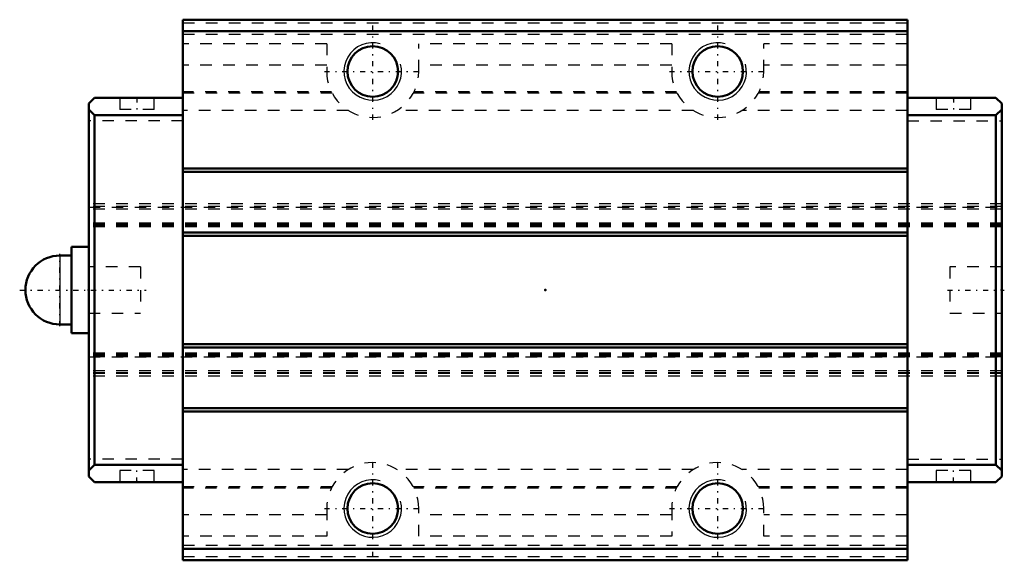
# Model space of a CAD drawing. Header units: millimetres. Extents: x -45.7 to 39.9, y -23.5 to 23.5.
import ezdxf

# ---------------------------------------------------------------- set-up
doc = ezdxf.new("R2010")
doc.units = ezdxf.units.MM
doc.linetypes.add('Center', pattern=[1.5, 0.45, -0.5, 0.05, -0.5])
doc.linetypes.add('Dashed', pattern=[2, 1, -1])
for name, color, linetype, lineweight in [('2d ConnectionPoints', 7, 'Continuous', 50), ('AM_0', 7, 'Continuous', 50), ('AM_4', 3, 'Continuous', 25), ('AM_5', 3, 'Continuous', 25), ('AM_7', 7, 'Center', 25), ('AM_9', 6, 'Dashed', 25)]:
    doc.layers.add(name, color=color, linetype=linetype, lineweight=lineweight)

# ---------------------------------------------------------------- blocks, each defined once
blk = doc.blocks.new('1_PB1021B_SHS_grease_nipple_joint_0_in_SHS15LC1SS_GK__BLOCK_PB1021B1__4')
at = {"layer": 'AM_0'}
for p, q in [((-41.2, 3.75), (-41.2, -3.75)), ((-39.7, 3.75), (-41.2, 3.75)), ((-41.2, 3), (-42.2, 3)), ((-42.2, -3), (-41.2, -3)), ((-41.2, -3.75), (-39.7, -3.75))]:
    blk.add_line(p, q, dxfattribs=at)
blk.add_arc((-42.2, 0), 3, 90, 270, dxfattribs=at)
at = {"layer": 'AM_4'}
blk.add_line((-42.2, 3), (-42.2, -3), dxfattribs=at)
at = {"layer": 'AM_7'}
for p, q in [((-42.2, -3.15), (-42.2, 3.15)), ((-45.7, 0), (-34.7, 0))]:
    blk.add_line(p, q, dxfattribs=at)
at = {"layer": 'AM_9'}
for p, q in [((-35.2, 2), (-39.7, 2)), ((-35.2, 2), (-35.2, -2)), ((-39.7, -2), (-35.2, -2))]:
    blk.add_line(p, q, dxfattribs=at)
blk = doc.blocks.new('2_SHS15LCSSPB1021B1_Slide25_55_0_in_SHS15LC1SS_GK__BLOCK_PB1021B1__4')
at = {"layer": 'AM_0'}
for p, q in [((-31.5, 23.5), (-31.5, -23.5)), ((31.5, 23.5), (-31.5, 23.5)), ((31.5, 23.5), (31.5, -23.5)), ((31.5, 22.5), (-31.5, 22.5)), ((-39.7, 16.2), (-39.2, 16.7)), ((-31.5, 16.7), (-39.2, 16.7)), ((31.5, 16.7), (39.2, 16.7)), ((39.7, 16.2), (39.2, 16.7)), ((-39.7, 16.2), (-39.7, -16.2)), ((-39.2, 15.2), (-39.7, 15.7)), ((39.2, 15.2), (39.7, 15.7)), ((39.7, 16.2), (39.7, -16.2)), ((-39.2, -15.2), (-39.2, 15.2)), ((-31.5, 15.2), (-39.2, 15.2)), ((31.5, 15.2), (39.2, 15.2)), ((39.2, -15.2), (39.2, 15.2)), ((31.5, 10.575), (-31.5, 10.575)), ((31.5, 10.275), (-31.5, 10.275)), ((31.5, 5), (-31.5, 5)), ((31.5, 4.7), (-31.5, 4.7)), ((31.5, -4.7), (-31.5, -4.7)), ((31.5, -5), (-31.5, -5)), ((31.5, -10.275), (-31.5, -10.275)), ((31.5, -10.575), (-31.5, -10.575)), ((-39.7, -15.7), (-39.2, -15.2)), ((-31.5, -15.2), (-39.2, -15.2)), ((31.5, -15.2), (39.2, -15.2)), ((39.7, -15.7), (39.2, -15.2)), ((-39.2, -16.7), (-39.7, -16.2)), ((39.2, -16.7), (39.7, -16.2)), ((-31.5, -16.7), (-39.2, -16.7)), ((31.5, -16.7), (39.2, -16.7)), ((31.5, -22.5), (-31.5, -22.5)), ((31.5, -23.5), (-31.5, -23.5))]:
    blk.add_line(p, q, dxfattribs=at)
for centre in [(-15, 19), (15, 19), (-15, -19), (15, -19)]:
    blk.add_circle(centre, 2.2, dxfattribs=at)
at = {"layer": 'AM_5'}
for centre in [(-15, 19), (15, 19), (-15, -19), (15, -19)]:
    blk.add_arc(centre, 2.5, 75, 15, dxfattribs=at)
at = {"layer": 'AM_7'}
for p, q in [((-15, 14.8), (-15, 23.2)), ((15, 14.8), (15, 23.2)), ((-19.2, 19), (-10.8, 19)), ((10.8, 19), (19.2, 19)), ((-35.5, 16.75), (-35.5, 15.65)), ((35.5, 16.75), (35.5, 15.65)), ((34.975, 0), (39.925, 0)), ((-15, -23.2), (-15, -14.8)), ((15, -23.2), (15, -14.8)), ((-35.5, -16.75), (-35.5, -15.65)), ((35.5, -16.75), (35.5, -15.65)), ((-19.2, -19), (-10.8, -19)), ((10.8, -19), (19.2, -19))]:
    blk.add_line(p, q, dxfattribs=at)
at = {"layer": 'AM_9'}
for p, q in [((31.5, 23.2), (-31.5, 23.2)), ((31.5, 22.2), (-31.5, 22.2)), ((-19, 21.412), (-31.5, 21.412)), ((-19, 21.412), (-19, 19)), ((-11, 19), (-11, 21.412)), ((11, 21.412), (-11, 21.412)), ((11, 21.412), (11, 19)), ((31.5, 21.412), (19, 21.412)), ((19, 19), (19, 21.412)), ((-19, 19.533), (-31.5, 19.533)), ((11, 19.533), (-11, 19.533)), ((31.5, 19.533), (19, 19.533)), ((-18.582, 17.221), (-31.5, 17.221)), ((11.418, 17.221), (-11.418, 17.221)), ((31.5, 17.221), (18.582, 17.221)), ((-37, 16.7), (-37, 15.7)), ((-34, 15.7), (-34, 16.7)), ((-18.52, 17.1), (-31.5, 17.1)), ((11.48, 17.1), (-11.48, 17.1)), ((31.5, 17.1), (18.52, 17.1)), ((34, 16.7), (34, 15.7)), ((37, 15.7), (37, 16.7)), ((-34, 15.7), (-37, 15.7)), ((-17.107, 15.6), (-31.5, 15.6)), ((12.893, 15.6), (-12.893, 15.6)), ((31.5, 15.6), (17.107, 15.6)), ((37, 15.7), (34, 15.7)), ((-31.5, 14.7), (-39.7, 14.7)), ((31.5, 14.7), (39.7, 14.7)), ((39.7, 7.5), (-39.7, 7.5)), ((39.7, 7.265), (-39.7, 7.265)), ((39.7, 7.265), (-39.7, 7.265)), ((-39.7, 7.2), (39.7, 7.2)), ((39.7, 7.034), (-39.7, 7.034)), ((39.7, 5.81), (-39.7, 5.81)), ((39.7, 5.81), (-39.7, 5.81)), ((39.7, 5.803), (-39.7, 5.803)), ((39.7, 5.724), (-39.7, 5.724)), ((39.7, 5.714), (-39.7, 5.714)), ((39.7, 5.6), (-39.7, 5.6)), ((39.7, 5.588), (-39.7, 5.588)), ((39.7, 5.5), (-39.7, 5.5)), ((-35.2, 2), (-39.7, 2)), ((-35.2, 2), (-35.2, -2)), ((35.2, 2), (35.2, -2)), ((39.7, 2), (35.2, 2)), ((-39.7, -2), (-35.2, -2)), ((35.2, -2), (39.7, -2)), ((39.7, -5.5), (-39.7, -5.5)), ((39.7, -5.588), (-39.7, -5.588)), ((39.7, -5.6), (-39.7, -5.6)), ((39.7, -5.714), (-39.7, -5.714)), ((39.7, -5.724), (-39.7, -5.724)), ((39.7, -5.803), (-39.7, -5.803)), ((39.7, -5.81), (-39.7, -5.81)), ((-39.7, -5.81), (39.7, -5.81)), ((39.7, -7.034), (-39.7, -7.034)), ((39.7, -7.2), (-39.7, -7.2)), ((39.7, -7.265), (-39.7, -7.265)), ((39.7, -7.265), (-39.7, -7.265)), ((39.7, -7.5), (-39.7, -7.5)), ((-31.5, -14.7), (-39.7, -14.7)), ((31.5, -14.7), (39.7, -14.7)), ((-34, -15.7), (-37, -15.7)), ((-37, -15.7), (-37, -16.7)), ((-34, -16.7), (-34, -15.7)), ((-17.107, -15.6), (-31.5, -15.6)), ((12.893, -15.6), (-12.893, -15.6)), ((31.5, -15.6), (17.107, -15.6)), ((37, -15.7), (34, -15.7)), ((34, -15.7), (34, -16.7)), ((37, -16.7), (37, -15.7)), ((-18.52, -17.1), (-31.5, -17.1)), ((11.48, -17.1), (-11.48, -17.1)), ((31.5, -17.1), (18.52, -17.1)), ((-18.582, -17.221), (-31.5, -17.221)), ((11.418, -17.221), (-11.418, -17.221)), ((31.5, -17.221), (18.582, -17.221)), ((-19, -19.533), (-31.5, -19.533)), ((-19, -19), (-19, -21.412)), ((-11, -21.412), (-11, -19)), ((11, -19.533), (-11, -19.533)), ((11, -19), (11, -21.412)), ((19, -21.412), (19, -19)), ((31.5, -19.533), (19, -19.533)), ((-19, -21.412), (-31.5, -21.412)), ((31.5, -22.2), (-31.5, -22.2)), ((11, -21.412), (-11, -21.412)), ((31.5, -21.412), (19, -21.412)), ((31.5, -23.2), (-31.5, -23.2))]:
    blk.add_line(p, q, dxfattribs=at)
for centre, start, end in [((-15, 19), 180, 0), ((15, 19), 180, 0), ((-15, -19), 0, 180), ((15, -19), 0, 180)]:
    blk.add_arc(centre, 4, start, end, dxfattribs=at)

msp = doc.modelspace()

# ---------------------------------------------------------------- linework, layer by layer
at = {"layer": '2d ConnectionPoints'}
for p in [(-35.5, 16.7), (35.5, 16.7), (-39.7, 0), (0, 0), (39.7, 0), (-35.5, -16.7), (35.5, -16.7)]:
    msp.add_point(p, dxfattribs=at)

# ---------------------------------------------------------------- block references
for name in ['2_SHS15LCSSPB1021B1_Slide25_55_0_in_SHS15LC1SS_GK__BLOCK_PB1021B1__4', '1_PB1021B_SHS_grease_nipple_joint_0_in_SHS15LC1SS_GK__BLOCK_PB1021B1__4']:
    msp.add_blockref(name, (0, 0))

doc.saveas('drawing.dxf')
